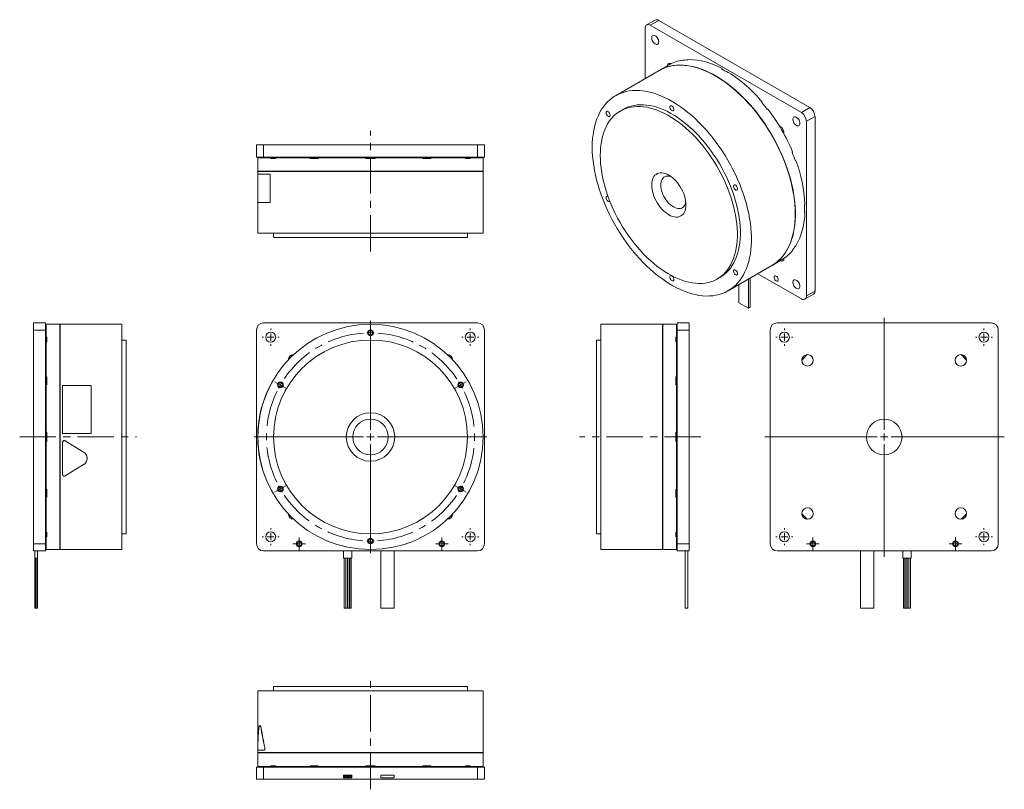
# Model space of a CAD drawing. Header units: millimetres. Extents: x 100 to 791, y 27 to 567.
import ezdxf

# ---------------------------------------------------------------- set-up
doc = ezdxf.new("R2010")
doc.units = ezdxf.units.MM
doc.header["$LTSCALE"] = 2
doc.linetypes.add('CENTERX2', pattern=[20.32, 12.7, -2.54, 2.54, -2.54])

# ---------------------------------------------------------------- blocks, each defined once
blk = doc.blocks.new('SW_CENTERMARKSYMBOL_0')
at = {"color": 0, "linetype": 'Continuous', "lineweight": 0}
for p, q in [((-5, 0), (-6, 0)), ((0, 0), (-2.5, 0)), ((0, 5), (0, 6)), ((0, 0), (0, 2.5)), ((0, 0), (0, -2.5)), ((0, 0), (2.5, 0)), ((5, 0), (6, 0)), ((0, -5), (0, -6))]:
    blk.add_line(p, q, dxfattribs=at)
blk = doc.blocks.new('SW_CENTERMARKSYMBOL_1')
at = {"color": 0, "linetype": 'Continuous', "lineweight": 0}
for p, q in [((-5, 0), (-6, 0)), ((0, 0), (-2.5, 0)), ((0, 5), (0, 6)), ((0, 0), (0, 2.5)), ((0, 0), (0, -2.5)), ((0, 0), (2.5, 0)), ((5, 0), (6, 0)), ((0, -5), (0, -6))]:
    blk.add_line(p, q, dxfattribs=at)
blk = doc.blocks.new('SW_CENTERMARKSYMBOL_2')
at = {"color": 0, "linetype": 'Continuous', "lineweight": 0}
for p, q in [((-5, 0), (-6, 0)), ((0, 0), (-2.5, 0)), ((0, 5), (0, 6)), ((0, 0), (0, 2.5)), ((0, 0), (0, -2.5)), ((0, 0), (2.5, 0)), ((5, 0), (6, 0)), ((0, -5), (0, -6))]:
    blk.add_line(p, q, dxfattribs=at)
blk = doc.blocks.new('SW_CENTERMARKSYMBOL_3')
at = {"color": 0, "linetype": 'Continuous', "lineweight": 0}
for p, q in [((-5, 0), (-6, 0)), ((0, 0), (-2.5, 0)), ((0, 5), (0, 6)), ((0, 0), (0, 2.5)), ((0, 0), (0, -2.5)), ((0, 0), (2.5, 0)), ((5, 0), (6, 0)), ((0, -5), (0, -6))]:
    blk.add_line(p, q, dxfattribs=at)
blk = doc.blocks.new('SW_CENTERMARKSYMBOL_4')
at = {"color": 0, "linetype": 'Continuous', "lineweight": 0}
for p, q in [((-2.5, 0), (-4.5, 0)), ((0, 0), (-2.5, 0)), ((0, 2.5), (0, 4.5)), ((0, 0), (0, 2.5)), ((0, 0), (0, -2.5)), ((0, 0), (2.5, 0)), ((2.5, 0), (4.5, 0)), ((0, -2.5), (0, -4.5))]:
    blk.add_line(p, q, dxfattribs=at)
blk = doc.blocks.new('SW_CENTERMARKSYMBOL_5')
at = {"color": 0, "linetype": 'Continuous', "lineweight": 0}
for p, q in [((-2.5, 0), (-4.5, 0)), ((0, 0), (-2.5, 0)), ((0, 2.5), (0, 4.5)), ((0, 0), (0, 2.5)), ((0, 0), (0, -2.5)), ((0, 0), (2.5, 0)), ((2.5, 0), (4.5, 0)), ((0, -2.5), (0, -4.5))]:
    blk.add_line(p, q, dxfattribs=at)
blk = doc.blocks.new('SW_CENTERMARKSYMBOL_6')
at = {"color": 6, "linetype": 'Continuous', "lineweight": 0}
for p, q in [((63.22, 39), (63.22, 41)), ((63.22, 36.5), (63.22, 39)), ((63.22, 36.5), (63.22, 34)), ((63.22, 34), (63.22, 32)), ((-2.17, 1.25), (-3.9, 2.25)), ((0, 0), (-2.17, 1.25)), ((0, 0), (2.17, -1.25)), ((126.44, 0), (124.27, -1.25)), ((126.44, 0), (128.6, 1.25)), ((128.6, 1.25), (130.34, 2.25)), ((2.17, -1.25), (3.9, -2.25)), ((124.27, -1.25), (122.54, -2.25)), ((-2.17, -74.25), (-3.9, -75.25)), ((0, -73), (-2.17, -74.25)), ((0, -73), (2.17, -71.75)), ((2.17, -71.75), (3.9, -70.75)), ((124.27, -71.75), (122.54, -70.75)), ((126.44, -73), (124.27, -71.75)), ((126.44, -73), (128.6, -74.25)), ((128.6, -74.25), (130.34, -75.25)), ((63.22, -107), (63.22, -105)), ((63.22, -109.5), (63.22, -107)), ((63.22, -109.5), (63.22, -112)), ((63.22, -112), (63.22, -114))]:
    blk.add_line(p, q, dxfattribs=at)
at = {"color": 6, "linetype": 'CENTERX2', "lineweight": 0}
for start, end in [(93.92437, 146.07563), (33.92437, 86.07563), (153.92437, 206.07563), (333.92437, 26.07563), (213.92437, 266.07563), (273.92437, 326.07563)]:
    blk.add_arc((63.22, -36.5), 73, start, end, dxfattribs=at)
at = {"color": 6, "linetype": 'Continuous', "lineweight": 0}
for start, end in [(90, 91.96218), (88.03782, 90), (150, 151.96218), (148.03782, 150), (30, 31.96218), (28.03782, 30), (208.03782, 210), (210, 211.96218), (328.03782, 330), (330, 331.96218), (268.03782, 270), (270, 271.96218)]:
    blk.add_arc((63.22, -36.5), 73, start, end, dxfattribs=at)
blk = doc.blocks.new('SW_CENTERMARKSYMBOL_7')
at = {"color": 0, "linetype": 'Continuous', "lineweight": 0}
for p, q in [((0, 5), (0, 81.5)), ((-5, 0), (-81.5, 0)), ((0, 0), (-2.5, 0)), ((0, 0), (0, 2.5)), ((0, 0), (0, -2.5)), ((0, 0), (2.5, 0)), ((5, 0), (81.5, 0)), ((0, -5), (0, -81.5))]:
    blk.add_line(p, q, dxfattribs=at)
blk = doc.blocks.new('SW_CENTERMARKSYMBOL_8')
at = {"color": 0, "linetype": 'Continuous', "lineweight": 0}
for p, q in [((-5, 0), (-6, 0)), ((0, 0), (-2.5, 0)), ((0, 5), (0, 6)), ((0, 0), (0, 2.5)), ((0, 0), (0, -2.5)), ((0, 0), (2.5, 0)), ((5, 0), (6, 0)), ((0, -5), (0, -6))]:
    blk.add_line(p, q, dxfattribs=at)
blk = doc.blocks.new('SW_CENTERMARKSYMBOL_9')
at = {"color": 0, "linetype": 'Continuous', "lineweight": 0}
for p, q in [((-5, 0), (-6, 0)), ((0, 0), (-2.5, 0)), ((0, 5), (0, 6)), ((0, 0), (0, 2.5)), ((0, 0), (0, -2.5)), ((0, 0), (2.5, 0)), ((5, 0), (6, 0)), ((0, -5), (0, -6))]:
    blk.add_line(p, q, dxfattribs=at)
blk = doc.blocks.new('SW_CENTERMARKSYMBOL_10')
at = {"color": 0, "linetype": 'Continuous', "lineweight": 0}
for p, q in [((-5, 0), (-6, 0)), ((0, 0), (-2.5, 0)), ((0, 5), (0, 6)), ((0, 0), (0, 2.5)), ((0, 0), (0, -2.5)), ((0, 0), (2.5, 0)), ((5, 0), (6, 0)), ((0, -5), (0, -6))]:
    blk.add_line(p, q, dxfattribs=at)
blk = doc.blocks.new('SW_CENTERMARKSYMBOL_11')
at = {"color": 0, "linetype": 'Continuous', "lineweight": 0}
for p, q in [((-5, 0), (-6, 0)), ((0, 0), (-2.5, 0)), ((0, 5), (0, 6)), ((0, 0), (0, 2.5)), ((0, 0), (0, -2.5)), ((0, 0), (2.5, 0)), ((5, 0), (6, 0)), ((0, -5), (0, -6))]:
    blk.add_line(p, q, dxfattribs=at)
blk = doc.blocks.new('SW_CENTERMARKSYMBOL_12')
at = {"color": 0, "linetype": 'Continuous', "lineweight": 0}
for p, q in [((-2.5, 0), (-4.5, 0)), ((0, 0), (-2.5, 0)), ((0, 2.5), (0, 4.5)), ((0, 0), (0, 2.5)), ((0, 0), (0, -2.5)), ((0, 0), (2.5, 0)), ((2.5, 0), (4.5, 0)), ((0, -2.5), (0, -4.5))]:
    blk.add_line(p, q, dxfattribs=at)
blk = doc.blocks.new('SW_CENTERMARKSYMBOL_13')
at = {"color": 0, "linetype": 'Continuous', "lineweight": 0}
for p, q in [((-2.5, 0), (-4.5, 0)), ((0, 0), (-2.5, 0)), ((0, 2.5), (0, 4.5)), ((0, 0), (0, 2.5)), ((0, 0), (0, -2.5)), ((0, 0), (2.5, 0)), ((2.5, 0), (4.5, 0)), ((0, -2.5), (0, -4.5))]:
    blk.add_line(p, q, dxfattribs=at)
blk = doc.blocks.new('SW_CENTERMARKSYMBOL_14')
at = {"color": 0, "linetype": 'Continuous', "lineweight": 0}
for p, q in [((0, 5), (0, 83.45)), ((-5, 0), (-83.68, 0)), ((0, 0), (-2.5, 0)), ((0, 0), (0, 2.5)), ((0, 0), (0, -2.5)), ((0, 0), (2.5, 0)), ((5, 0), (84.26, 0)), ((0, -5), (0, -84.17))]:
    blk.add_line(p, q, dxfattribs=at)

msp = doc.modelspace()

# ---------------------------------------------------------------- linework, layer by layer
at = {"color": 7, "linetype": 'Continuous', "lineweight": 15}
for p, q in [((546.08, 566.37), (540.07, 562.9)), ((539.04, 560.61), (539.04, 525.27)), ((548.58, 566.12), (542.57, 562.65)), ((648.64, 501.42), (542.57, 562.65)), ((654.65, 504.89), (548.58, 566.12)), ((555.79, 534.95), (549.11, 531.09)), ((565.39, 538.28), (565.04, 538.07)), ((565.45, 538.13), (565.39, 538.28)), ((569.02, 538.43), (569.37, 538.63)), ((592.99, 532.31), (592.64, 532.1)), ((592.99, 531.91), (592.99, 532.31)), ((548.93, 530.99), (518.28, 513.29)), ((597.23, 529.45), (597.59, 529.65)), ((621.21, 508.71), (620.85, 508.51)), ((620.97, 508.37), (621.21, 508.71)), ((648.64, 501.42), (654.65, 504.89)), ((523.78, 503.76), (521.66, 502.54)), ((624.83, 503.55), (625.19, 503.76)), ((658.19, 498.76), (652.18, 495.3)), ((658.19, 376.28), (658.19, 498.76)), ((652.18, 372.81), (652.18, 495.3)), ((266.4, 470.24), (266.4, 478.74)), ((266.4, 478.74), (271.4, 478.74)), ((271.4, 478.74), (271.4, 470.24)), ((421.4, 478.74), (271.4, 478.74)), ((421.4, 470.24), (421.4, 478.74)), ((421.4, 478.74), (426.4, 478.74)), ((426.4, 478.74), (426.4, 470.24)), ((271.4, 470.24), (266.4, 470.24)), ((267.47, 469.29), (267.47, 469.79)), ((267.47, 469.79), (276.42, 469.79)), ((421.4, 470.24), (271.4, 470.24)), ((276.42, 469.79), (276.42, 469.29)), ((278.96, 469.79), (276.42, 469.79)), ((278.96, 469.29), (278.96, 469.79)), ((279.67, 469.79), (278.96, 469.79)), ((279.67, 469.29), (279.67, 469.79)), ((279.67, 469.79), (304.12, 469.79)), ((281.4, 470.24), (281.4, 469.79)), ((304.12, 469.79), (304.12, 469.29)), ((305.59, 469.79), (304.12, 469.79)), ((305.59, 469.29), (305.59, 469.79)), ((309.75, 469.79), (305.59, 469.79)), ((309.75, 469.29), (309.75, 469.79)), ((309.75, 469.79), (343.15, 469.79)), ((343.15, 469.79), (343.15, 469.29)), ((349.65, 469.79), (343.15, 469.79)), ((349.65, 469.29), (349.65, 469.79)), ((349.65, 469.79), (383.05, 469.79)), ((383.05, 469.79), (383.05, 469.29)), ((387.22, 469.79), (383.05, 469.79)), ((387.22, 469.29), (387.22, 469.79)), ((388.68, 469.79), (387.22, 469.79)), ((388.68, 469.29), (388.68, 469.79)), ((388.68, 469.79), (413.13, 469.79)), ((411.4, 469.79), (411.4, 470.24)), ((413.13, 469.79), (413.13, 469.29)), ((413.84, 469.79), (413.13, 469.79)), ((413.84, 469.29), (413.84, 469.79)), ((416.38, 469.79), (413.84, 469.79)), ((416.38, 469.29), (416.38, 469.79)), ((416.38, 469.79), (425.34, 469.79)), ((426.4, 470.24), (421.4, 470.24)), ((425.34, 469.79), (425.34, 469.29)), ((642.48, 473.81), (642.12, 473.61)), ((267.4, 469.29), (267.4, 460.34)), ((267.47, 469.29), (267.4, 469.29)), ((279.67, 469.29), (276.42, 469.29)), ((309.75, 469.29), (304.12, 469.29)), ((349.65, 469.29), (343.15, 469.29)), ((388.68, 469.29), (383.05, 469.29)), ((416.38, 469.29), (413.13, 469.29)), ((425.4, 469.29), (425.34, 469.29)), ((425.4, 460.34), (425.4, 469.29)), ((644.77, 467.89), (644.36, 467.85)), ((644.42, 467.68), (644.77, 467.89)), ((267.34, 438.34), (267.34, 458.34)), ((267.34, 458.34), (275.99, 458.34)), ((425.4, 460.34), (267.4, 460.34)), ((267.4, 460.09), (267.4, 458.34)), ((267.4, 460.09), (425.4, 460.09)), ((268.4, 460.34), (268.4, 460.09)), ((275.99, 458.34), (275.99, 438.34)), ((276.08, 458.34), (275.99, 458.34)), ((276.08, 458.34), (276.08, 438.34)), ((424.4, 460.09), (424.4, 460.34)), ((425.4, 416.74), (425.4, 460.09)), ((275.99, 438.34), (267.34, 438.34)), ((267.4, 438.34), (267.4, 416.74)), ((276.08, 438.34), (275.99, 438.34)), ((651.1, 436.96), (650.75, 436.76)), ((650.75, 431.45), (651.1, 431.65)), ((651.1, 431.65), (650.76, 431.85)), ((267.4, 416.74), (425.4, 416.74)), ((278.4, 416.74), (278.4, 413.74)), ((414.4, 413.74), (414.4, 416.74)), ((278.4, 413.74), (414.4, 413.74)), ((644.77, 408.03), (644.42, 407.83)), ((642.12, 404.56), (642.48, 404.76)), ((642.48, 404.76), (642.38, 404.88)), ((597.27, 376.45), (627.93, 394.15)), ((628.1, 394.25), (634.79, 398.11)), ((618.04, 388.44), (648.64, 370.77)), ((589.65, 384.76), (591.77, 385.98)), ((604.81, 368.08), (604.81, 380.8)), ((611.46, 364.24), (611.46, 384.64)), ((612.81, 365.02), (612.81, 385.42)), ((651.14, 370.52), (657.15, 373.99)), ((652.18, 372.81), (658.19, 376.28)), ((611.46, 364.24), (604.81, 368.08)), ((612.81, 365.02), (611.46, 364.24)), ((110.02, 348.91), (110.02, 353.91)), ((110.02, 353.91), (118.52, 353.91)), ((118.52, 353.91), (118.52, 348.91)), ((118.97, 343.89), (118.97, 352.84)), ((118.97, 352.84), (119.47, 352.84)), ((128.42, 352.91), (119.47, 352.91)), ((119.47, 352.91), (119.47, 352.84)), ((128.42, 352.91), (128.42, 273.91)), ((172.02, 352.91), (128.67, 352.91)), ((128.67, 194.91), (128.67, 352.91)), ((172.02, 273.91), (172.02, 352.91)), ((421.4, 353.91), (271.4, 353.91)), ((551.27, 352.91), (507.92, 352.91)), ((507.92, 352.91), (507.92, 194.91)), ((551.27, 352.91), (551.27, 273.91)), ((560.47, 352.91), (551.52, 352.91)), ((551.52, 194.91), (551.52, 352.91)), ((560.47, 352.84), (560.47, 352.91)), ((560.47, 352.84), (560.97, 352.84)), ((560.97, 352.84), (560.97, 343.89)), ((561.42, 353.91), (569.92, 353.91)), ((561.42, 348.91), (561.42, 353.91)), ((569.92, 353.91), (569.92, 348.91)), ((631.72, 353.91), (781.72, 353.91)), ((118.52, 348.91), (110.02, 348.91)), ((110.02, 348.91), (110.02, 198.91)), ((118.52, 348.91), (118.52, 198.91)), ((128.67, 351.91), (128.42, 351.91)), ((266.4, 348.91), (266.4, 198.91)), ((426.4, 198.91), (426.4, 348.91)), ((551.52, 351.91), (551.27, 351.91)), ((569.92, 348.91), (561.42, 348.91)), ((561.42, 198.91), (561.42, 348.91)), ((569.92, 198.91), (569.92, 348.91)), ((626.72, 198.91), (626.72, 348.91)), ((786.72, 348.91), (786.72, 198.91)), ((118.97, 338.91), (118.52, 338.91)), ((119.47, 343.89), (118.97, 343.89)), ((118.97, 343.89), (118.97, 341.35)), ((119.47, 341.35), (118.97, 341.35)), ((118.97, 341.35), (118.97, 340.64)), ((118.97, 316.19), (118.97, 340.64)), ((118.97, 340.64), (119.47, 340.64)), ((119.47, 343.89), (119.47, 340.64)), ((175.02, 341.91), (172.02, 341.91)), ((175.02, 273.91), (175.02, 341.91)), ((507.92, 341.91), (504.92, 341.91)), ((504.92, 341.91), (504.92, 205.91)), ((560.97, 343.89), (560.47, 343.89)), ((560.47, 340.64), (560.47, 343.89)), ((560.47, 341.35), (560.97, 341.35)), ((560.47, 340.64), (560.97, 340.64)), ((560.97, 341.35), (560.97, 343.89)), ((560.97, 340.64), (560.97, 341.35)), ((560.97, 340.64), (560.97, 316.19)), ((561.42, 338.91), (560.97, 338.91)), ((119.47, 316.19), (118.97, 316.19)), ((118.97, 316.19), (118.97, 314.72)), ((119.47, 314.72), (118.97, 314.72)), ((118.97, 314.72), (118.97, 310.56)), ((119.47, 316.19), (119.47, 310.56)), ((560.97, 316.19), (560.47, 316.19)), ((560.47, 310.56), (560.47, 316.19)), ((560.47, 314.72), (560.97, 314.72)), ((560.97, 314.72), (560.97, 316.19)), ((560.97, 310.56), (560.97, 314.72)), ((118.97, 277.16), (118.97, 310.56)), ((118.97, 310.56), (119.47, 310.56)), ((130.42, 276.41), (130.42, 309.96)), ((130.42, 309.96), (150.42, 309.96)), ((150.42, 309.96), (150.42, 276.41)), ((276.08, 309.91), (275.99, 309.96)), ((560.47, 310.56), (560.97, 310.56)), ((560.97, 310.56), (560.97, 277.16)), ((119.47, 277.16), (118.97, 277.16)), ((118.97, 277.16), (118.97, 270.66)), ((119.47, 277.16), (119.47, 270.66)), ((150.42, 276.41), (130.42, 276.41)), ((150.42, 276.41), (130.42, 276.41)), ((130.42, 276.41), (130.42, 276.41)), ((150.42, 276.41), (150.42, 276.41)), ((267.44, 276.41), (267.34, 276.41)), ((560.97, 277.16), (560.47, 277.16)), ((560.47, 270.66), (560.47, 277.16)), ((560.97, 270.66), (560.97, 277.16)), ((118.97, 237.26), (118.97, 270.66)), ((118.97, 270.66), (119.47, 270.66)), ((128.42, 273.91), (128.42, 194.91)), ((130.42, 270.21), (130.42, 270.21)), ((130.42, 247.58), (130.42, 270.21)), ((132.25, 271.23), (132.25, 271.23)), ((132.25, 271.23), (145.19, 263.24)), ((132.25, 271.23), (145.19, 263.25)), ((172.02, 194.91), (172.02, 273.91)), ((175.02, 205.91), (175.02, 273.91)), ((267.44, 271.41), (267.34, 271.41)), ((267.45, 271.23), (267.35, 271.23)), ((551.27, 273.91), (551.27, 194.91)), ((560.47, 270.66), (560.97, 270.66)), ((560.97, 270.66), (560.97, 237.26)), ((145.19, 263.25), (145.19, 263.24)), ((147.62, 258.89), (147.62, 258.91)), ((145.19, 254.54), (132.25, 246.55)), ((269.81, 254.57), (269.71, 254.54)), ((272.28, 246.59), (272.18, 246.55)), ((272.25, 246.38), (272.34, 246.41)), ((119.47, 237.26), (118.97, 237.26)), ((118.97, 237.26), (118.97, 233.1)), ((119.47, 237.26), (119.47, 231.63)), ((560.97, 237.26), (560.47, 237.26)), ((560.47, 231.63), (560.47, 237.26)), ((560.97, 233.1), (560.97, 237.26)), ((119.47, 233.1), (118.97, 233.1)), ((118.97, 233.1), (118.97, 231.63)), ((118.97, 207.18), (118.97, 231.63)), ((118.97, 231.63), (119.47, 231.63)), ((560.47, 233.1), (560.97, 233.1)), ((560.47, 231.63), (560.97, 231.63)), ((560.97, 231.63), (560.97, 233.1)), ((560.97, 231.63), (560.97, 207.18)), ((118.52, 208.91), (118.97, 208.91)), ((560.97, 208.91), (561.42, 208.91)), ((119.47, 207.18), (118.97, 207.18)), ((118.97, 207.18), (118.97, 206.47)), ((119.47, 206.47), (118.97, 206.47)), ((118.97, 206.47), (118.97, 203.93)), ((118.97, 194.98), (118.97, 203.93)), ((118.97, 203.93), (119.47, 203.93)), ((119.47, 207.18), (119.47, 203.93)), ((172.02, 205.91), (175.02, 205.91)), ((504.92, 205.91), (507.92, 205.91)), ((560.97, 207.18), (560.47, 207.18)), ((560.47, 203.93), (560.47, 207.18)), ((560.47, 206.47), (560.97, 206.47)), ((560.47, 203.93), (560.97, 203.93)), ((560.97, 206.47), (560.97, 207.18)), ((560.97, 203.93), (560.97, 206.47)), ((560.97, 203.93), (560.97, 194.98)), ((110.02, 193.91), (110.02, 198.91)), ((110.02, 198.91), (118.52, 198.91)), ((118.52, 193.91), (110.02, 193.91)), ((110.89, 188.91), (110.89, 193.91)), ((112.8, 188.91), (112.8, 193.91)), ((118.52, 198.91), (118.52, 193.91)), ((119.47, 194.98), (118.97, 194.98)), ((119.47, 194.98), (119.47, 194.91)), ((119.47, 194.91), (128.42, 194.91)), ((128.42, 195.91), (128.67, 195.91)), ((128.67, 194.91), (172.02, 194.91)), ((271.4, 193.91), (421.4, 193.91)), ((327.49, 188.91), (327.49, 193.91)), ((333.32, 188.91), (333.32, 193.91)), ((353.7, 153.91), (353.7, 193.91)), ((363.1, 153.91), (363.1, 193.91)), ((507.92, 194.91), (551.27, 194.91)), ((551.27, 195.91), (551.52, 195.91)), ((551.52, 194.91), (560.47, 194.91)), ((560.97, 194.98), (560.47, 194.98)), ((560.47, 194.91), (560.47, 194.98)), ((561.42, 198.91), (569.92, 198.91)), ((561.42, 193.91), (561.42, 198.91)), ((569.92, 193.91), (561.42, 193.91)), ((567.13, 153.91), (567.13, 193.91)), ((569.04, 153.91), (569.04, 193.91)), ((569.92, 198.91), (569.92, 193.91)), ((781.72, 193.91), (631.72, 193.91)), ((690.02, 153.91), (690.02, 193.91)), ((699.42, 153.91), (699.42, 193.91)), ((719.81, 188.91), (719.81, 193.91)), ((725.64, 188.91), (725.64, 193.91)), ((112.8, 188.91), (110.89, 188.91)), ((110.89, 153.91), (110.89, 188.91)), ((111.29, 188.91), (111.29, 153.91)), ((112.39, 153.91), (112.39, 188.91)), ((112.8, 153.91), (112.8, 188.91)), ((333.32, 188.91), (327.49, 188.91)), ((327.9, 188.91), (327.9, 153.91)), ((329, 153.91), (329, 188.91)), ((329.2, 188.91), (329.2, 153.91)), ((330.3, 153.91), (330.3, 188.91)), ((330.5, 188.91), (330.5, 153.91)), ((331.6, 153.91), (331.6, 188.91)), ((331.8, 188.91), (331.8, 153.91)), ((332.9, 153.91), (332.9, 188.91)), ((725.64, 188.91), (719.81, 188.91)), ((720.22, 188.91), (720.22, 153.91)), ((721.32, 153.91), (721.32, 188.91)), ((721.52, 188.91), (721.52, 153.91)), ((722.62, 153.91), (722.62, 188.91)), ((722.82, 188.91), (722.82, 153.91)), ((723.92, 153.91), (723.92, 188.91)), ((724.12, 188.91), (724.12, 153.91)), ((725.22, 153.91), (725.22, 188.91)), ((111.29, 153.91), (110.89, 153.91)), ((112.39, 153.91), (111.29, 153.91)), ((112.8, 153.91), (112.39, 153.91)), ((329, 153.91), (327.9, 153.91)), ((330.3, 153.91), (329.2, 153.91)), ((331.6, 153.91), (330.5, 153.91)), ((332.9, 153.91), (331.8, 153.91)), ((363.1, 153.91), (353.7, 153.91)), ((569.04, 153.91), (567.13, 153.91)), ((699.42, 153.91), (690.02, 153.91)), ((720.77, 153.91), (720.22, 153.91)), ((721.32, 153.91), (720.77, 153.91)), ((722.07, 153.91), (721.52, 153.91)), ((722.62, 153.91), (722.07, 153.91)), ((723.37, 153.91), (722.82, 153.91)), ((723.92, 153.91), (723.37, 153.91)), ((724.67, 153.91), (724.12, 153.91)), ((725.22, 153.91), (724.67, 153.91)), ((278.4, 98.86), (278.4, 95.86)), ((414.4, 98.86), (278.4, 98.86)), ((414.4, 95.86), (414.4, 98.86)), ((267.4, 95.86), (267.4, 58.19)), ((425.4, 95.86), (267.4, 95.86)), ((425.4, 52.51), (425.4, 95.86)), ((267.34, 74.26), (267.34, 54.26)), ((267.4, 74.26), (267.34, 74.26)), ((268.84, 71.46), (268.74, 71.46)), ((269.81, 69.03), (269.71, 69.03)), ((272.28, 56.09), (272.18, 56.09)), ((271.81, 54.26), (267.39, 54.26)), ((267.4, 54.26), (267.4, 52.51)), ((425.4, 52.51), (267.4, 52.51)), ((267.4, 52.26), (267.4, 43.31)), ((267.4, 52.26), (425.4, 52.26)), ((268.4, 52.51), (268.4, 52.26)), ((271.91, 54.26), (271.81, 54.26)), ((424.4, 52.26), (424.4, 52.51)), ((425.4, 43.31), (425.4, 52.26)), ((266.4, 33.86), (266.4, 42.36)), ((266.4, 42.36), (271.4, 42.36)), ((267.4, 43.31), (267.47, 43.31)), ((267.47, 42.81), (267.47, 43.31)), ((276.42, 42.81), (267.47, 42.81)), ((271.4, 42.36), (271.4, 33.86)), ((271.4, 42.36), (421.4, 42.36)), ((276.42, 43.31), (279.67, 43.31)), ((276.42, 43.31), (276.42, 42.81)), ((276.42, 42.81), (278.96, 42.81)), ((278.96, 43.31), (278.96, 42.81)), ((278.96, 42.81), (279.67, 42.81)), ((279.67, 42.81), (279.67, 43.31)), ((304.12, 42.81), (279.67, 42.81)), ((281.4, 42.81), (281.4, 42.36)), ((304.12, 43.31), (309.75, 43.31)), ((304.12, 43.31), (304.12, 42.81)), ((304.12, 42.81), (305.59, 42.81)), ((305.59, 43.31), (305.59, 42.81)), ((305.59, 42.81), (309.75, 42.81)), ((309.75, 42.81), (309.75, 43.31)), ((343.15, 42.81), (309.75, 42.81)), ((343.15, 43.31), (349.65, 43.31)), ((343.15, 43.31), (343.15, 42.81)), ((343.15, 42.81), (349.65, 42.81)), ((349.65, 42.81), (349.65, 43.31)), ((383.05, 42.81), (349.65, 42.81)), ((383.05, 43.31), (388.68, 43.31)), ((383.05, 43.31), (383.05, 42.81)), ((383.05, 42.81), (387.22, 42.81)), ((387.22, 43.31), (387.22, 42.81)), ((387.22, 42.81), (388.68, 42.81)), ((388.68, 42.81), (388.68, 43.31)), ((413.13, 42.81), (388.68, 42.81)), ((411.4, 42.36), (411.4, 42.81)), ((413.13, 43.31), (416.38, 43.31)), ((413.13, 43.31), (413.13, 42.81)), ((413.13, 42.81), (413.84, 42.81)), ((413.84, 43.31), (413.84, 42.81)), ((413.84, 42.81), (416.38, 42.81)), ((416.38, 42.81), (416.38, 43.31)), ((425.34, 42.81), (416.38, 42.81)), ((421.4, 33.86), (421.4, 42.36)), ((421.4, 42.36), (426.4, 42.36)), ((425.34, 43.31), (425.4, 43.31)), ((425.34, 43.31), (425.34, 42.81)), ((426.4, 42.36), (426.4, 33.86)), ((333.32, 36.64), (327.49, 36.64)), ((327.49, 36.64), (327.49, 34.73)), ((327.49, 34.73), (333.32, 34.73)), ((333.32, 34.73), (333.32, 36.64)), ((353.7, 36.64), (353.7, 34.73)), ((363.1, 36.64), (353.7, 36.64)), ((353.7, 34.73), (363.1, 34.73)), ((363.1, 34.73), (363.1, 36.64)), ((271.4, 33.86), (266.4, 33.86)), ((271.4, 33.86), (421.4, 33.86)), ((426.4, 33.86), (421.4, 33.86))]:
    msp.add_line(p, q, dxfattribs=at)
at = {"color": 6, "linetype": 'CENTERX2', "lineweight": 0}
for p, q in [((346.4, 404.04), (346.4, 488.58)), ((100.32, 273.91), (182.29, 273.91)), ((578.08, 273.91), (492.99, 273.91)), ((346.4, 26.75), (346.4, 106.13))]:
    msp.add_line(p, q, dxfattribs=at)
at = {"color": 7, "linetype": 'CENTERX2', "lineweight": 0}
msp.add_line((560.96, 273.91), (564.97, 273.91), dxfattribs=at)
at = {"color": 7, "linetype": 'Continuous', "lineweight": 15, "flags": 128}
for points in [[(548.58, 551.01), (548.52, 551.71), (548.32, 552.45), (548, 553.19), (547.59, 553.88), (547.09, 554.5), (546.54, 555.01), (545.97, 555.38), (545.4, 555.59), (544.87, 555.63), (544.41, 555.5), (544.04, 555.21), (543.78, 554.76), (543.65, 554.19), (543.65, 553.53), (543.78, 552.81), (544.04, 552.07), (544.41, 551.34), (544.87, 550.68), (545.4, 550.11), (545.97, 549.67), (546.54, 549.38), (547.09, 549.25), (547.59, 549.3), (548, 549.51), (548.32, 549.88), (548.52, 550.39), (548.58, 551.01)], [(548.93, 530.99), (549.17, 531.12), (551.12, 532.11), (553.15, 532.95), (555.27, 533.62), (557.46, 534.13), (559.73, 534.48), (562.06, 534.66), (564.45, 534.67), (566.9, 534.52), (569.39, 534.2), (571.93, 533.72), (574.51, 533.07), (577.12, 532.27), (579.76, 531.3), (582.41, 530.17), (585.08, 528.89), (587.76, 527.46), (590.44, 525.87), (593.11, 524.14), (595.78, 522.27), (598.42, 520.26), (601.05, 518.12), (603.64, 515.86), (606.2, 513.46), (608.72, 510.96), (611.19, 508.34), (613.61, 505.61), (615.97, 502.79), (618.27, 499.87), (620.5, 496.87), (622.66, 493.79), (624.73, 490.64), (626.73, 487.42), (628.63, 484.14), (630.45, 480.82), (632.16, 477.45), (633.78, 474.05), (635.29, 470.63), (636.69, 467.18), (637.99, 463.73), (639.17, 460.27), (640.23, 456.81), (641.17, 453.37), (641.99, 449.95), (642.69, 446.56), (643.27, 443.21), (643.71, 439.9), (644.03, 436.65), (644.23, 433.45), (644.29, 430.32)], [(628.01, 394.2), (629.73, 395.27), (631.49, 396.58), (633.16, 398.04), (634.73, 399.65), (636.18, 401.4), (637.53, 403.29), (638.77, 405.33), (639.89, 407.49), (640.89, 409.78), (641.77, 412.19), (642.54, 414.72), (643.17, 417.35), (643.68, 420.1), (644.07, 422.94), (644.32, 425.87), (644.45, 428.88), (644.45, 431.98), (644.32, 435.14), (644.07, 438.37), (643.68, 441.65), (643.17, 444.98), (642.54, 448.36), (641.77, 451.76), (640.89, 455.19), (639.89, 458.64), (638.77, 462.1), (637.53, 465.56), (636.18, 469.01), (634.73, 472.44), (633.16, 475.86), (631.49, 479.24), (629.73, 482.59), (627.87, 485.89), (625.92, 489.14), (623.88, 492.32), (621.77, 495.44), (619.57, 498.48), (617.31, 501.44), (614.98, 504.31), (612.58, 507.09), (610.14, 509.76), (607.64, 512.33), (605.1, 514.78), (602.52, 517.11), (599.91, 519.31), (597.28, 521.39), (594.62, 523.33), (591.95, 525.13), (589.28, 526.79), (586.6, 528.29), (583.92, 529.65), (581.26, 530.86), (578.61, 531.9), (575.99, 532.79), (573.39, 533.52), (570.84, 534.08), (568.32, 534.48), (565.84, 534.72), (563.42, 534.79), (561.06, 534.69), (558.76, 534.43), (556.53, 534), (554.38, 533.41), (552.3, 532.65), (550.31, 531.74), (549.02, 531.04)], [(501.91, 477.12), (501.98, 480.18), (502.17, 483.15), (502.49, 486.04), (502.94, 488.83), (503.51, 491.52), (504.21, 494.1), (505.03, 496.57), (505.98, 498.92), (507.04, 501.15), (508.22, 503.25), (509.51, 505.21), (510.91, 507.04), (512.43, 508.72), (514.04, 510.25), (515.76, 511.64), (517.57, 512.87), (519.48, 513.94), (521.47, 514.86), (523.55, 515.61), (525.71, 516.2), (527.93, 516.63), (530.23, 516.89), (532.6, 516.99), (535.01, 516.92), (537.49, 516.69), (540.01, 516.29), (542.56, 515.72), (545.16, 515), (547.78, 514.11), (550.43, 513.06), (553.09, 511.86), (555.77, 510.5), (558.45, 508.99), (561.12, 507.33), (563.79, 505.53), (566.45, 503.59), (569.08, 501.51), (571.69, 499.31), (574.27, 496.98), (576.81, 494.53), (579.31, 491.96), (581.75, 489.29), (584.15, 486.52), (586.48, 483.65), (588.74, 480.69), (590.94, 477.64), (593.05, 474.52), (595.09, 471.34), (597.04, 468.09), (598.9, 464.79), (600.66, 461.45), (602.33, 458.06), (603.9, 454.65), (605.35, 451.21), (606.7, 447.76), (607.94, 444.3), (609.06, 440.84), (610.06, 437.4), (610.95, 433.96), (611.71, 430.56), (612.34, 427.19), (612.85, 423.86), (613.24, 420.57), (613.49, 417.34), (613.62, 414.18), (613.62, 411.09), (613.49, 408.07), (613.24, 405.14), (612.85, 402.3), (612.34, 399.56), (611.71, 396.92), (610.95, 394.39), (610.06, 391.98), (609.06, 389.69), (607.94, 387.53), (606.7, 385.5), (605.35, 383.6), (603.9, 381.85), (602.33, 380.24), (600.66, 378.78), (598.9, 377.47), (597.04, 376.32), (595.09, 375.33), (593.05, 374.49), (590.94, 373.82), (588.74, 373.31), (586.48, 372.96), (584.15, 372.78), (581.75, 372.77), (579.31, 372.92), (576.81, 373.24), (574.27, 373.72), (571.69, 374.36), (569.08, 375.17), (566.45, 376.14), (563.79, 377.27), (561.12, 378.55), (558.45, 379.98), (555.77, 381.57), (553.09, 383.3), (550.43, 385.17), (547.78, 387.17), (545.16, 389.32), (542.56, 391.58), (540.01, 393.98), (537.49, 396.48), (535.01, 399.1), (532.6, 401.83), (530.23, 404.65), (527.93, 407.57), (525.71, 410.57), (523.55, 413.65), (521.47, 416.8), (519.48, 420.02), (517.57, 423.3), (515.76, 426.62), (514.04, 429.99), (512.43, 433.39), (510.91, 436.81), (509.51, 440.26), (508.22, 443.71), (507.04, 447.17), (505.98, 450.63), (505.03, 454.07), (504.21, 457.49), (503.51, 460.88), (502.94, 464.23), (502.49, 467.54), (502.17, 470.79), (501.98, 473.99), (501.91, 477.12)], [(507.57, 471.41), (507.64, 474.25), (507.83, 477.01), (508.15, 479.68), (508.61, 482.26), (509.18, 484.73), (509.89, 487.09), (510.71, 489.33), (511.66, 491.45), (512.73, 493.44), (513.91, 495.3), (515.2, 497.02), (516.61, 498.59), (518.12, 500.02), (519.73, 501.29), (521.44, 502.41), (523.23, 503.37), (525.12, 504.17), (527.09, 504.8), (529.14, 505.27), (531.25, 505.58), (533.44, 505.72), (535.68, 505.69), (537.98, 505.49), (540.32, 505.12), (542.71, 504.6), (545.13, 503.9), (547.58, 503.05), (550.05, 502.03), (552.54, 500.86), (555.03, 499.53), (557.53, 498.05), (560.02, 496.42), (562.5, 494.66), (564.96, 492.75), (567.4, 490.71), (569.8, 488.55), (572.17, 486.26), (574.49, 483.86), (576.76, 481.36), (578.97, 478.75), (581.12, 476.04), (583.21, 473.25), (585.21, 470.38), (587.14, 467.43), (588.99, 464.42), (590.74, 461.36), (592.4, 458.25), (593.96, 455.1), (595.42, 451.91), (596.77, 448.71), (598.01, 445.49), (599.13, 442.27), (600.14, 439.05), (601.03, 435.84), (601.79, 432.66), (602.43, 429.5), (602.95, 426.38), (603.33, 423.31), (603.59, 420.29), (603.72, 417.34), (603.72, 414.46), (603.59, 411.65), (603.33, 408.94), (602.95, 406.31), (602.43, 403.79), (601.79, 401.37), (601.03, 399.07), (600.14, 396.89), (599.13, 394.83), (598.01, 392.91), (596.77, 391.12), (595.42, 389.47), (593.96, 387.97), (592.4, 386.62), (590.74, 385.43), (588.99, 384.39), (587.14, 383.51), (585.21, 382.79), (583.21, 382.24), (581.12, 381.85), (578.97, 381.63), (576.76, 381.57), (574.49, 381.69), (572.17, 381.97), (569.8, 382.41), (567.4, 383.03), (564.96, 383.8), (562.5, 384.74), (560.02, 385.83), (557.53, 387.08), (555.03, 388.49), (552.54, 390.04), (550.05, 391.74), (547.58, 393.57), (545.13, 395.55), (542.71, 397.65), (540.32, 399.87), (537.98, 402.22), (535.68, 404.67), (533.44, 407.23), (531.25, 409.89), (529.14, 412.64), (527.09, 415.47), (525.12, 418.38), (523.23, 421.36), (521.44, 424.4), (519.73, 427.48), (518.12, 430.62), (516.61, 433.79), (515.2, 436.98), (513.91, 440.19), (512.73, 443.41), (511.66, 446.64), (510.71, 449.85), (509.89, 453.05), (509.18, 456.22), (508.61, 459.36), (508.15, 462.45), (507.83, 465.5), (507.64, 468.49), (507.57, 471.41)], [(523.78, 503.76), (525.36, 504.59), (527.24, 505.39), (529.21, 506.03), (531.26, 506.5), (533.38, 506.8), (535.56, 506.94), (537.8, 506.91), (540.1, 506.71), (542.44, 506.35), (544.83, 505.82), (547.25, 505.13), (549.7, 504.27), (552.17, 503.25), (554.66, 502.08), (557.15, 500.75), (559.65, 499.27), (562.14, 497.65), (564.62, 495.88), (567.08, 493.98), (569.52, 491.94), (571.92, 489.77), (574.29, 487.49), (576.61, 485.09), (578.88, 482.58), (581.09, 479.97), (583.24, 477.27), (585.33, 474.47), (587.34, 471.6), (589.26, 468.66), (591.11, 465.65), (592.86, 462.58), (594.52, 459.47), (596.08, 456.32), (597.54, 453.14), (598.89, 449.93), (600.13, 446.72), (601.25, 443.49), (602.26, 440.27), (603.15, 437.07), (603.91, 433.88), (604.55, 430.73), (605.07, 427.61), (605.46, 424.54), (605.71, 421.52), (605.84, 418.56), (605.84, 415.68), (605.71, 412.88), (605.46, 410.16), (605.07, 407.54), (604.55, 405.01), (603.91, 402.6), (603.15, 400.29), (602.26, 398.11), (601.25, 396.05), (600.13, 394.13), (598.89, 392.34), (597.54, 390.7), (596.08, 389.2), (594.52, 387.85), (592.86, 386.65), (591.77, 385.98)], [(559.19, 503.66), (559.12, 504.21), (558.92, 504.78), (558.61, 505.32), (558.21, 505.78), (557.78, 506.11), (557.34, 506.28), (556.95, 506.28), (556.63, 506.1), (556.43, 505.76), (556.36, 505.3), (556.43, 504.75), (556.63, 504.18), (556.95, 503.64), (557.34, 503.18), (557.78, 502.85), (558.21, 502.67), (558.61, 502.68), (558.92, 502.86), (559.12, 503.2), (559.19, 503.66)], [(513.78, 501.49), (513.37, 501.91), (512.93, 502.19), (512.5, 502.31), (512.13, 502.24), (511.85, 502.01), (511.69, 501.62), (511.67, 501.12), (511.78, 500.56), (512.02, 500), (512.37, 499.48), (512.78, 499.05), (513.22, 498.77), (513.65, 498.66), (514.02, 498.72), (514.3, 498.96), (514.46, 499.34), (514.48, 499.84), (514.37, 500.4), (514.12, 500.97), (513.78, 501.49)], [(647.58, 493.87), (647.51, 494.56), (647.32, 495.3), (647, 496.04), (646.58, 496.73), (646.08, 497.35), (645.53, 497.86), (644.96, 498.23), (644.39, 498.44), (643.87, 498.48), (643.41, 498.35), (643.04, 498.06), (642.78, 497.61), (642.65, 497.05), (642.65, 496.38), (642.78, 495.66), (643.04, 494.92), (643.41, 494.2), (643.87, 493.53), (644.39, 492.97), (644.96, 492.52), (645.53, 492.23), (646.08, 492.1), (646.58, 492.15), (647, 492.36), (647.32, 492.74), (647.51, 493.25), (647.58, 493.87)], [(567.68, 436.71), (567.61, 435.29), (567.41, 433.97), (567.09, 432.76), (566.64, 431.66), (566.07, 430.7), (565.38, 429.87), (564.59, 429.2), (563.7, 428.69), (562.72, 428.34), (561.67, 428.16), (560.54, 428.14), (559.37, 428.3), (558.15, 428.63), (556.91, 429.12), (555.66, 429.77), (554.4, 430.57), (553.16, 431.51), (551.94, 432.59), (550.77, 433.79), (549.64, 435.1), (548.59, 436.5), (547.61, 437.97), (546.72, 439.52), (545.93, 441.1), (545.24, 442.72), (544.67, 444.34), (544.22, 445.96), (543.9, 447.55), (543.7, 449.1), (543.63, 450.59), (543.7, 452), (543.9, 453.32), (544.22, 454.54), (544.67, 455.63), (545.24, 456.6), (545.93, 457.42), (546.72, 458.09), (547.61, 458.61), (548.59, 458.96), (549.64, 459.14), (550.77, 459.15), (551.94, 458.99), (553.16, 458.67), (554.4, 458.18), (555.66, 457.53), (556.91, 456.73), (558.15, 455.78), (559.37, 454.7), (560.54, 453.51), (561.67, 452.2), (562.72, 450.8), (563.7, 449.32), (564.59, 447.78), (565.38, 446.19), (566.07, 444.58), (566.64, 442.95), (567.09, 441.34), (567.41, 439.75), (567.61, 438.2), (567.68, 436.71)], [(557.37, 456.4), (556.72, 456.62), (555.7, 456.84), (554.73, 456.89), (553.82, 456.78), (552.98, 456.51), (552.22, 456.07), (551.56, 455.48), (551.01, 454.75), (550.57, 453.87), (550.26, 452.88), (550.06, 451.78), (550, 450.59), (550.06, 449.32), (550.26, 448), (550.57, 446.64), (551.01, 445.26), (551.56, 443.89), (552.22, 442.54), (552.98, 441.23), (553.82, 439.98), (554.73, 438.82), (555.7, 437.75), (556.72, 436.8), (557.77, 435.97), (558.84, 435.28), (559.9, 434.74), (560.95, 434.35), (561.97, 434.13), (562.94, 434.08), (563.86, 434.19), (564.7, 434.46), (565.45, 434.9), (566.11, 435.49), (566.66, 436.22), (567.1, 437.09), (567.42, 438.09), (567.55, 438.76)], [(603.19, 447.05), (603.53, 447.17), (603.77, 447.46), (603.89, 447.89), (603.86, 448.41), (603.7, 448.98), (603.43, 449.54), (603.05, 450.03), (602.63, 450.41), (602.19, 450.64), (601.77, 450.69), (601.43, 450.57), (601.19, 450.28), (601.07, 449.85), (601.1, 449.33), (601.25, 448.76), (601.53, 448.2), (601.9, 447.71), (602.33, 447.33), (602.77, 447.1), (603.19, 447.05)], [(512.37, 442.7), (512.02, 442.57), (511.78, 442.28), (511.67, 441.86), (511.69, 441.33), (511.85, 440.77), (512.13, 440.21), (512.5, 439.71), (512.93, 439.34), (513.37, 439.11), (513.78, 439.05), (514.12, 439.18), (514.26, 439.3)], [(513.04, 442.53), (512.78, 442.64), (512.37, 442.7)], [(644.29, 430.32), (644.23, 427.26), (644.03, 424.29), (643.71, 421.4), (643.27, 418.61), (642.69, 415.92), (641.99, 413.34), (641.17, 410.87), (640.23, 408.52), (639.17, 406.29), (637.99, 404.19), (636.69, 402.23), (635.29, 400.4), (633.78, 398.72), (632.16, 397.19), (630.45, 395.8), (628.63, 394.57), (627.93, 394.15)], [(556.36, 386.08), (556.43, 385.54), (556.63, 384.97), (556.95, 384.42), (557.34, 383.96), (557.78, 383.63), (558.21, 383.46), (558.61, 383.46), (558.92, 383.64), (559.12, 383.98), (559.19, 384.45), (559.12, 384.99), (558.92, 385.56), (558.61, 386.11), (558.21, 386.57), (557.78, 386.9), (557.34, 387.07), (556.95, 387.07), (556.63, 386.88), (556.43, 386.55), (556.36, 386.08)], [(601.77, 388.26), (602.19, 387.83), (602.63, 387.55), (603.05, 387.44), (603.43, 387.5), (603.7, 387.74), (603.86, 388.12), (603.89, 388.62), (603.77, 389.18), (603.53, 389.75), (603.19, 390.27), (602.77, 390.69), (602.33, 390.97), (601.9, 391.09), (601.53, 391.02), (601.25, 390.79), (601.1, 390.4), (601.07, 389.9), (601.19, 389.34), (601.43, 388.78), (601.77, 388.26)], [(632.38, 384.24), (632.31, 384.79), (632.11, 385.36), (631.79, 385.9), (631.4, 386.36), (630.96, 386.69), (630.52, 386.87), (630.13, 386.86), (629.82, 386.68), (629.62, 386.34), (629.55, 385.88), (629.62, 385.33), (629.82, 384.76), (630.13, 384.22), (630.52, 383.76), (630.96, 383.43), (631.4, 383.25), (631.79, 383.26), (632.11, 383.44), (632.31, 383.78), (632.38, 384.24)], [(647.58, 379.55), (647.51, 380.25), (647.32, 380.98), (647, 381.72), (646.58, 382.42), (646.08, 383.04), (645.53, 383.55), (644.96, 383.91), (644.39, 384.13), (643.87, 384.17), (643.41, 384.04), (643.04, 383.74), (642.78, 383.3), (642.65, 382.73), (642.65, 382.07), (642.78, 381.34), (643.04, 380.6), (643.41, 379.88), (643.87, 379.22), (644.39, 378.65), (644.96, 378.21), (645.53, 377.92), (646.08, 377.79), (646.58, 377.83), (647, 378.05), (647.32, 378.42), (647.51, 378.93), (647.58, 379.55)], [(268.12, 263.25), (268.07, 263.25), (268.03, 263.24)]]:
    msp.add_lwpolyline(points, dxfattribs=at)
at = {"color": 7, "linetype": 'Continuous', "lineweight": 15}
for centre, radius in [((346.4, 273.91), 79), ((276.4, 343.91), 3.5), ((416.4, 343.91), 3.5), ((636.72, 343.91), 3.5), ((776.72, 343.91), 3.5), ((346.4, 273.91), 68), ((652.98, 327.65), 4), ((760.46, 327.65), 4), ((346.4, 273.91), 17), ((346.4, 273.91), 12.5), ((706.72, 273.91), 12.5), ((652.98, 220.17), 4), ((760.46, 220.17), 4), ((276.4, 203.91), 3.5), ((416.4, 203.91), 3.5), ((636.72, 203.91), 3.5), ((776.72, 203.91), 3.5), ((328.45, 35.68), 0.55), ((329.75, 35.68), 0.55), ((331.05, 35.68), 0.55), ((332.35, 35.68), 0.55)]:
    msp.add_circle(centre, radius, dxfattribs=at)
at = {"color": 6, "linetype": 'Continuous', "lineweight": 15}
for centre in [(346.4, 346.91), (283.18, 310.41), (409.62, 310.41), (283.18, 237.41), (409.62, 237.41), (296.4, 198.91), (346.4, 200.91), (396.4, 198.91), (656.72, 198.91), (756.72, 198.91)]:
    msp.add_circle(centre, 2, dxfattribs=at)
for centre in [(346.4, 346.91), (283.18, 310.41), (409.62, 310.41), (283.18, 237.41), (409.62, 237.41), (296.4, 198.91), (346.4, 200.91), (396.4, 198.91), (656.72, 198.91), (756.72, 198.91)]:
    msp.add_circle(centre, 1.62)
at = {"color": 7, "linetype": 'Continuous', "lineweight": 15}
for centre, radius, start, end in [((547.12, 564.07), 2.51, 54.38244, 114.30725), ((541.19, 560.96), 2.18, 50.79662, 189.21413), ((556.49, 534.47), 1.71, 53.78371, 183.57806), ((569.44, 511.1), 27.47, 98.48371, 119.79767), ((569.86, 506.62), 31.82, 91.50889, 98.71018), ((568.99, 489.96), 48.68, 60.45863, 89.54985), ((557.73, 466.33), 74.46, 57.96026, 62.04511), ((541.56, 442.68), 103.46, 39.66138, 57.21145), ((523.33, 426.04), 127.72, 37.36936, 40.21977), ((650.51, 498.42), 7.68, 2.60542, 57.39458), ((517.45, 421.59), 135.49, 22.66827, 37.33173), ((644.5, 494.95), 7.68, 2.60542, 57.39458), ((630.73, 487), 5.68, 354.81067, 65.1893), ((524.23, 424.46), 127.73, 19.78056, 22.63081), ((548.33, 432.04), 102.89, 2.74055, 20.38877), ((576.32, 434.1), 74.47, 357.95791, 2.04209), ((602.85, 431.92), 48.25, 330.32211, 359.68017), ((617.29, 424.46), 31.82, 321.29918, 328.49944), ((621.02, 421.79), 27.39, 300.16263, 321.56099), ((634.73, 398.96), 1.71, 236.39143, 6.25623), ((655.83, 375.97), 2.37, 303.71764, 7.5944), ((650.02, 372.46), 2.18, 230.79662, 9.21413), ((271.4, 348.91), 5, 90, 180), ((421.4, 348.91), 5, 0, 90), ((631.72, 348.91), 5, 90, 180), ((781.72, 348.91), 5, 0, 90), ((292.66, 327.65), 4, 92.60268, 177.39732), ((400.14, 327.65), 4, 2.60268, 87.39732), ((706.72, 273.91), 79, 133.04353, 136.95647), ((706.72, 273.91), 79, 43.04353, 46.95647), ((346.4, 273.91), 79.1, 152.89026, 178.18654), ((346.4, 273.91), 79.1, 181.94297, 187.75385), ((346.4, 273.91), 79.1, 194.17174, 200.23321), ((292.66, 220.17), 4, 182.60268, 267.39732), ((400.14, 220.17), 4, 272.60268, 357.39732), ((706.72, 273.91), 79, 223.04353, 226.95647), ((706.72, 273.91), 79, 313.04353, 316.95647), ((271.4, 198.91), 5, 180, 270), ((421.4, 198.91), 5, 270, 0), ((631.72, 198.91), 5, 180, 270), ((781.72, 198.91), 5, 270, 0)]:
    msp.add_arc(centre, radius, start, end, dxfattribs=at)
for centre, ratio, start_param, end_param in [((346.4, 51.74), 0.617169, 1.435466, 1.536885), ((346.4, 100.41), 0.617169, 1.81814, 1.923933), ((346.4, 100.41), 0.616389, 1.81814, 1.923933)]:
    msp.add_ellipse(centre, major_axis=(0, 128.17), ratio=ratio, start_param=start_param, end_param=end_param, dxfattribs=at)
for points, knots in [([(130.42, 270.21), (130.42, 270.42), (130.47, 270.63), (130.69, 271), (130.85, 271.15), (131.22, 271.36), (131.43, 271.41), (131.75, 271.4), (131.85, 271.39), (132.06, 271.33), (132.16, 271.28), (132.25, 271.23)], [0, 0, 0, 0, 0.25, 0.25, 0.5, 0.5, 0.75, 0.75, 0.875, 0.875, 1, 1, 1, 1]), ([(132.25, 271.23), (132.22, 271.25), (132.15, 271.29), (132.06, 271.33), (131.94, 271.37), (131.8, 271.4), (131.59, 271.42), (131.32, 271.39), (131.03, 271.27), (130.77, 271.08), (130.6, 270.87), (130.51, 270.68), (130.46, 270.53), (130.42, 270.37), (130.42, 270.26), (130.42, 270.21)], [0, 0, 0, 0, 0.041966, 0.083765, 0.12573, 0.1882, 0.250671, 0.375189, 0.499951, 0.624839, 0.749676, 0.81209, 0.874548, 0.93729, 1, 1, 1, 1]), ([(267.34, 271.4), (267.34, 271.41), (267.34, 271.42), (267.34, 271.37), (267.35, 271.28), (267.35, 271.23)], [0, 0, 0, 0, 0.037289, 0.518072, 1, 1, 1, 1]), ([(145.19, 263.25), (145.55, 262.99), (146.26, 262.48), (147.02, 261.4), (147.53, 260.19), (147.59, 259.33), (147.61, 258.91)], [0, 0, 0, 0, 0.250614, 0.501813, 0.753082, 1, 1, 1, 1]), ([(145.19, 263.24), (145.57, 263.01), (145.91, 262.73), (146.36, 262.26), (146.5, 262.09), (146.76, 261.74), (146.87, 261.55), (147.09, 261.17), (147.18, 260.97), (147.3, 260.67), (147.34, 260.57), (147.4, 260.36), (147.43, 260.26), (147.51, 259.94), (147.55, 259.73), (147.61, 259.3), (147.62, 259.09), (147.62, 258.44), (147.56, 258.01), (147.4, 257.39), (147.33, 257.18), (147.17, 256.78), (147.07, 256.59), (146.86, 256.21), (146.75, 256.03), (146.49, 255.68), (146.35, 255.52), (145.9, 255.04), (145.56, 254.77), (145.19, 254.54)], [0, 0, 0, 0, 0.125, 0.125, 0.1875, 0.1875, 0.25, 0.25, 0.3125, 0.3125, 0.34375, 0.34375, 0.375, 0.375, 0.4375, 0.4375, 0.5, 0.5, 0.625, 0.625, 0.6875, 0.6875, 0.75, 0.75, 0.8125, 0.8125, 0.875, 0.875, 1, 1, 1, 1]), ([(268.03, 263.24), (268.06, 263.01), (268.09, 262.73), (268.16, 262.26), (268.19, 262.09), (268.24, 261.74), (268.27, 261.55), (268.33, 261.17), (268.37, 260.97), (268.42, 260.67), (268.43, 260.57), (268.47, 260.36), (268.49, 260.26), (268.54, 259.94), (268.58, 259.73), (268.66, 259.3), (268.7, 259.09), (268.83, 258.44), (268.91, 258.01), (269.05, 257.39), (269.09, 257.18), (269.18, 256.78), (269.22, 256.59), (269.31, 256.21), (269.35, 256.03), (269.43, 255.68), (269.47, 255.52), (269.58, 255.04), (269.65, 254.77), (269.71, 254.54)], [0, 0, 0, 0, 0.125, 0.125, 0.1875, 0.1875, 0.25, 0.25, 0.3125, 0.3125, 0.34375, 0.34375, 0.375, 0.375, 0.4375, 0.4375, 0.5, 0.5, 0.625, 0.625, 0.6875, 0.6875, 0.75, 0.75, 0.8125, 0.8125, 0.875, 0.875, 1, 1, 1, 1]), ([(132.25, 246.55), (132.06, 246.44), (131.85, 246.38), (131.52, 246.37), (131.41, 246.39), (131.26, 246.43), (131.21, 246.45), (131.11, 246.49), (131.06, 246.51), (130.97, 246.57), (130.92, 246.6), (130.84, 246.66), (130.8, 246.7), (130.72, 246.77), (130.69, 246.81), (130.63, 246.9), (130.6, 246.94), (130.47, 247.17), (130.42, 247.37), (130.42, 247.58)], [0, 0, 0, 0, 0.25, 0.25, 0.375, 0.375, 0.4375, 0.4375, 0.5, 0.5, 0.5625, 0.5625, 0.625, 0.625, 0.6875, 0.6875, 0.75, 0.75, 1, 1, 1, 1]), ([(272.18, 246.55), (272.2, 246.51), (272.24, 246.41), (272.25, 246.36), (272.25, 246.38), (272.25, 246.38)], [0, 0, 0, 0, 0.488664, 0.977556, 1, 1, 1, 1]), ([(268.03, 69.03), (268.06, 69.41), (268.09, 69.75), (268.16, 70.2), (268.19, 70.34), (268.24, 70.6), (268.27, 70.72), (268.33, 70.93), (268.37, 71.02), (268.42, 71.14), (268.43, 71.18), (268.47, 71.24), (268.49, 71.27), (268.54, 71.35), (268.58, 71.39), (268.66, 71.45), (268.7, 71.46), (268.83, 71.46), (268.91, 71.4), (269.05, 71.24), (269.09, 71.17), (269.18, 71.01), (269.22, 70.92), (269.31, 70.7), (269.35, 70.59), (269.43, 70.33), (269.47, 70.19), (269.58, 69.74), (269.65, 69.4), (269.71, 69.03)], [0, 0, 0, 0, 0.125, 0.125, 0.1875, 0.1875, 0.25, 0.25, 0.3125, 0.3125, 0.34375, 0.34375, 0.375, 0.375, 0.4375, 0.4375, 0.5, 0.5, 0.625, 0.625, 0.6875, 0.6875, 0.75, 0.75, 0.8125, 0.8125, 0.875, 0.875, 1, 1, 1, 1]), ([(268.84, 71.46), (268.84, 71.46), (268.92, 71.51), (269.1, 71.32), (269.36, 70.86), (269.61, 70.09), (269.74, 69.39), (269.81, 69.03)], [0, 0, 0, 0, 0.003877, 0.252594, 0.501933, 0.751321, 1, 1, 1, 1]), ([(267.39, 54.26), (267.38, 54.26), (267.37, 54.31), (267.36, 54.53), (267.35, 54.69), (267.34, 55.06), (267.34, 55.27), (267.34, 55.59), (267.34, 55.69), (267.34, 55.9), (267.35, 56), (267.35, 56.09)], [0, 0, 0, 0, 0.25, 0.25, 0.5, 0.5, 0.75, 0.75, 0.875, 0.875, 1, 1, 1, 1]), ([(272.18, 56.09), (272.22, 55.9), (272.25, 55.69), (272.25, 55.36), (272.24, 55.26), (272.23, 55.1), (272.22, 55.05), (272.21, 54.95), (272.2, 54.9), (272.18, 54.81), (272.17, 54.76), (272.14, 54.68), (272.13, 54.64), (272.1, 54.57), (272.09, 54.53), (272.06, 54.47), (272.04, 54.44), (271.96, 54.31), (271.89, 54.26), (271.81, 54.26)], [0, 0, 0, 0, 0.25, 0.25, 0.375, 0.375, 0.4375, 0.4375, 0.5, 0.5, 0.5625, 0.5625, 0.625, 0.625, 0.6875, 0.6875, 0.75, 0.75, 1, 1, 1, 1]), ([(271.91, 54.26), (271.92, 54.26), (271.94, 54.26), (271.98, 54.27), (272.02, 54.3), (272.07, 54.34), (272.14, 54.43), (272.21, 54.59), (272.29, 54.84), (272.33, 55.15), (272.35, 55.42), (272.34, 55.63), (272.33, 55.79), (272.31, 55.95), (272.29, 56.04), (272.28, 56.09)], [0, 0, 0, 0, 0.041993, 0.083827, 0.125779, 0.188534, 0.250964, 0.375304, 0.500023, 0.624832, 0.74957, 0.811929, 0.874589, 0.937149, 1, 1, 1, 1])]:
    msp.add_open_spline(points, degree=3, knots=knots, dxfattribs=at)

# ---------------------------------------------------------------- block references
at = {"color": 6, "linetype": 'Continuous', "lineweight": 0}
for name, p in [('SW_CENTERMARKSYMBOL_7', (346.4, 273.91)), ('SW_CENTERMARKSYMBOL_14', (706.72, 273.91)), ('SW_CENTERMARKSYMBOL_0', (276.4, 343.91)), ('SW_CENTERMARKSYMBOL_2', (416.4, 343.91)), ('SW_CENTERMARKSYMBOL_10', (636.72, 343.91)), ('SW_CENTERMARKSYMBOL_8', (776.72, 343.91)), ('SW_CENTERMARKSYMBOL_1', (276.4, 203.91)), ('SW_CENTERMARKSYMBOL_3', (416.4, 203.91)), ('SW_CENTERMARKSYMBOL_11', (636.72, 203.91)), ('SW_CENTERMARKSYMBOL_9', (776.72, 203.91)), ('SW_CENTERMARKSYMBOL_5', (296.4, 198.91)), ('SW_CENTERMARKSYMBOL_4', (396.4, 198.91)), ('SW_CENTERMARKSYMBOL_12', (656.72, 198.91)), ('SW_CENTERMARKSYMBOL_13', (756.72, 198.91))]:
    msp.add_blockref(name, p, dxfattribs=at)
at = {"color": 7, "linetype": 'Continuous', "lineweight": 0}
msp.add_blockref('SW_CENTERMARKSYMBOL_6', (283.18, 310.41), dxfattribs=at)

doc.saveas('drawing.dxf')
